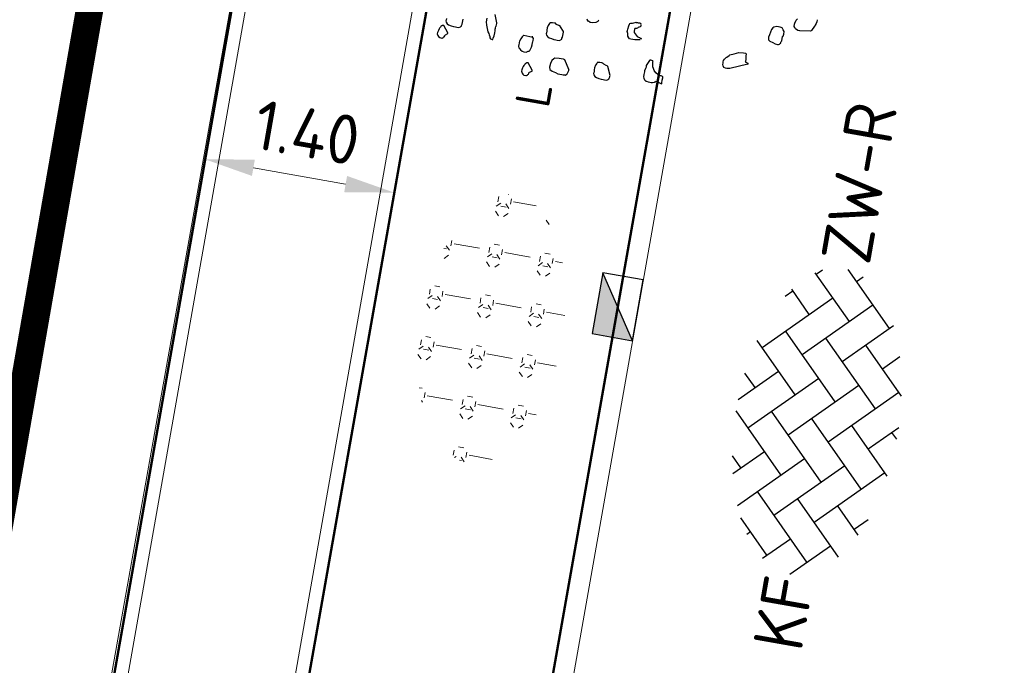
# Model space of a CAD drawing. Header units: metres. Extents: x 2514 to 227642, y 1683 to 852646.
# Tile 200 of 256: x 113824.1 to 113831.27, y 426347.92 to 426352.62. Entities that reach past the tile are written whole.
import ezdxf
from ezdxf.enums import TextEntityAlignment as Align
from ezdxf.lldxf.tags import DXFTag

# ---------------------------------------------------------------- set-up
doc = ezdxf.new("R2010")
doc.units = ezdxf.units.M
doc.linetypes.add('XX-CENTER', pattern=[8, 5, -1, 1, -1])
doc.layers.get('Defpoints').update_dxf_attribs({"color": 244, "lineweight": 35})
for name, color, linetype, lineweight in [('B-WE-KG-GRENS_PERCEEL-GV', 252, 'KG-PERCEEL', 18), ('N-WE-GR-BOOM-S', 94, 'Continuous', 25), ('N-WE-GR-HEESTER-S', 94, 'Continuous', 13), ('N-WE-KG-WERKGRENS-G', 7, 'XX-CENTER', 35), ('N-WE-RI-HWA_KOLK-S', 150, 'Continuous', 25), ('N-WE-VH-KANTOPSLUITING_ACHTERKANTBAND-G', 1, 'Continuous', 50), ('N-WE-VH-KANTOPSLUITING_OPSLUITBAND_100X200-G', 1, 'Continuous', 18), ('N-WE-VH-KANTOPSLUITING_TROTTOIRBAND_130 150-G', 2, 'Continuous', 13), ('N-WE-VH-M', 7, 'Continuous', 18), ('N-WE-VH-VERHARDING_BETONSTRAATSTEEN-S', 1, 'Continuous', 25)]:
    doc.layers.add(name, color=color, linetype=linetype, lineweight=lineweight)
doc.styles.add('NLCS-ISO', font='NLCS-ISO.ttf', dxfattribs={"height": 1.8})
doc.styles.add('NLCS-ISO-M200-T18', font='NLCS-ISO.ttf', dxfattribs={"height": 0.36})
doc.styles.get("Standard").update_dxf_attribs({"font": 'romans'})
tags = doc.linetypes.add('KG-PERCEEL', pattern='A,5.5,-2,["P",Standard,S=1.8,R=0,X=-0.5,Y=-0.9],-2,5.5,-2,[5,NLCS.SHX,S=0.75,R=0,X=0,Y=0],-2', length=19).pattern_tags.tags
tags[6] = DXFTag(74, 10)
doc.dimstyles.new('NLCS-M200-T18-PIJL_L2_H1', dxfattribs={"dimscale": 0.2, "dimtxt": 2.5, "dimasz": 1.8, "dimexe": 2, "dimexo": 2, "dimgap": 0.7, "dimtad": 1, "dimzin": 0, "dimdsep": 46, "dimtxsty": 'NLCS-ISO-M200-T18', "dimcen": 0, "dimdle": 2, "dimclrd": 256, "dimclre": 256, "dimclrt": 1, "dimadec": 1, "dimazin": 0, "dimtfac": 1, "dimtdec": 3, "dimtofl": 0, "dimtmove": 0, "dimatfit": 3, "dimfxl": 2, "dimfxlon": 1, "dimtfillclr": 256, "dimtolj": 1, "dimtzin": 0, "dimlwd": -1, "dimlwe": -1, "dimarcsym": 0})

# ---------------------------------------------------------------- blocks, each defined once
blk = doc.blocks.new('SVH-BSS_KEIFORMAAT_KEPER-SO')
at = {"ltscale": 0.1}
for p, q in [((-2.227386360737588, 0.7424621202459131), (-0.2128896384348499, 2.756958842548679)), ((-2.227386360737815, 2.227386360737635), (-1.846044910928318, 2.608727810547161)), ((0.2160084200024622, 2.753840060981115), (1.484924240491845, 1.484924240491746)), ((0.742462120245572, 2.227386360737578), (1.196639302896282, 2.681563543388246)), ((-2.477046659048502, 2.477046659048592), (-1.484924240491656, 1.484924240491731)), ((-0.7424621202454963, 2.227386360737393), (1.484924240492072, -2.321476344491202e-13)), ((0.7424621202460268, 0.7424621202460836), (2.445993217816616, 2.445993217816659)), ((2.227386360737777, 2.22738636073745), (4.454772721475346, -1.753042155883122e-13)), ((-5.197234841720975, 0.7424621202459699), (-4.025666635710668, 1.914030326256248)), ((-3.597206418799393, 2.112282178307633), (-1.484924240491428, -2.747801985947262e-13)), ((-5.197234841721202, -0.7424621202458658), (-2.969848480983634, 1.48492424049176)), ((-4.564991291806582, 1.595142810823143), (-4.454772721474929, 1.484924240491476)), ((-2.227386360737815, -0.7424621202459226), (-2.463584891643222e-13, 1.484924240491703)), ((0.7424621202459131, -0.7424621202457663), (2.969848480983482, 1.48492424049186)), ((3.7123106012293, 0.7424621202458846), (4.50164561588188, 1.531797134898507)), ((4.221158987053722, 1.718537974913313), (4.45477272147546, 1.484924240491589)), ((-5.336050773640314, 0.881278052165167), (-4.454772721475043, -7.582823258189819e-14)), ((-3.712310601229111, 0.7424621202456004), (-1.484924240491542, -1.484924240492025)), ((-0.7424621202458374, 0.7424621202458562), (1.484924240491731, -1.48492424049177)), ((2.227386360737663, 0.7424621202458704), (4.454772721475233, -1.484924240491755)), ((3.7123106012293, -0.7424621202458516), (5.246882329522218, 0.7921096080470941)), ((5.197234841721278, 0.7424621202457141), (5.392160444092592, 0.5475365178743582)), ((-4.812064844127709, -1.842216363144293), (-2.969848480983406, 3.785860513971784e-14)), ((-2.227386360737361, -2.227386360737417), (2.083888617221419e-13, 2.083888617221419e-13)), ((0.7424621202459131, -2.227386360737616), (2.969848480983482, 9.43689570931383e-15)), ((-5.734817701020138, -0.2048792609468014), (-4.454772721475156, -1.484924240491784)), ((3.712310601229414, -2.227386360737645), (5.574234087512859, -0.3654628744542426)), ((-3.712310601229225, -0.742462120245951), (-1.484924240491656, -2.969848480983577)), ((-0.74246212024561, -0.74246212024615), (1.484924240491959, -2.969848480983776)), ((2.227386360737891, -0.7424621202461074), (3.843627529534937, -2.358703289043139)), ((5.197234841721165, -0.7424621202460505), (5.40549668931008, -0.950723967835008)), ((-3.894231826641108, -2.40930758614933), (-2.969848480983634, -1.484924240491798)), ((-1.594092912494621, -3.079017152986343), (9.470202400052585e-14, -1.484924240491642)), ((1.364972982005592, -3.089799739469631), (2.969848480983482, -1.484924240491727)), ((-3.712310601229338, -2.227386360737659), (-3.270758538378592, -2.668938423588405)), ((-0.7424621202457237, -2.227386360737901), (0.2141389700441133, -3.18398745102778)), ((2.22738636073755, -2.227386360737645), (2.78091825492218, -2.780918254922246)), ((-0.2171522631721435, -3.18700074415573), (9.470202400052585e-14, -2.969848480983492))]:
    blk.add_line(p, q, dxfattribs=at)
at = {"style": 'NLCS-ISO'}
blk.add_attdef('FORMAAT', text='', height=1.8, dxfattribs=at).set_placement((-5.834817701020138, -0.2150483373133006), align=Align.MIDDLE_RIGHT)
blk.add_attdef('KLEUR', text='', height=1.8, dxfattribs=at).set_placement((5.824648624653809, -0.2150483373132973), align=Align.MIDDLE_LEFT)
at = {"style": 'NLCS-ISO', "flags": 1}
blk.add_attdef('FUNCTIE', text='', height=1.8, dxfattribs=at).set_placement((0.1159930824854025, -3.584775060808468), align=Align.MIDDLE_CENTER)
blk = doc.blocks.new('SGR-BOOM_11')
at = {"flags": 128}
for points in [[(3.541926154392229, -3.295559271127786), (3.541926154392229, -3.326235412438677), (3.535710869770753, -3.351103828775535), (3.529481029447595, -3.369764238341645), (3.529481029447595, -3.375979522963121), (3.517050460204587, -3.394632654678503), (3.487415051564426, -3.466763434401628), (3.481185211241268, -3.472985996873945), (3.474969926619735, -3.479201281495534), (3.474969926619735, -3.479201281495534), (3.318889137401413, -3.499928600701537), (3.31268840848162, -3.499928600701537), (3.288016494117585, -3.499928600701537), (3.250710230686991, -3.481275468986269), (3.238483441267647, -3.462622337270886), (3.226038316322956, -3.450184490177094), (3.226038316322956, -3.419093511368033), (3.226038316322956, -3.40085521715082), (3.238483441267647, -3.357326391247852), (3.256925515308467, -3.332450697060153)], [(0.2288737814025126, -3.86514571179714), (0.2411005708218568, -3.890014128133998), (0.259746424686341, -3.890014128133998), (0.2846221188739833, -3.902451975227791), (0.3217246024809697, -3.902451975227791), (0.3712722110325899, -3.890014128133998), (0.3959295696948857, -3.871360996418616), (0.4021448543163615, -3.846492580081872)], [(1.046147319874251, -4.032208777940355), (0.9719423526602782, -4.044646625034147), (0.9408513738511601, -4.044646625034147), (0.9099641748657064, -4.044646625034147), (0.8913183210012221, -4.044646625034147), (0.8790915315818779, -4.032208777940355), (0.8604311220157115, -4.007747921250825), (0.8542158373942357, -3.970441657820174), (0.841770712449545, -3.945565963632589), (0.841770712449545, -3.926912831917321), (0.841770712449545, -3.908674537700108), (0.8480005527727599, -3.858923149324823), (0.8542158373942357, -3.834054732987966), (0.8604311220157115, -3.821616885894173), (0.8728616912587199, -3.815401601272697), (0.8975336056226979, -3.80959387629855), (0.9161794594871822, -3.803378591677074), (0.928624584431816, -3.797163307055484), (0.9348398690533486, -3.797163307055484), (0.9408513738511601, -3.790940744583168), (0.9470666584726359, -3.790940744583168), (0.9532964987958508, -3.790940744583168), (0.9595117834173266, -3.790940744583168), (0.9657270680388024, -3.790940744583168), (0.9781576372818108, -3.790940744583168), (0.9843874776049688, -3.790940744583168), (0.9903844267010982, -3.790940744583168), (0.996614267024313, -3.790940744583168), (1.009044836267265, -3.790940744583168), (1.015260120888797, -3.797163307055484), (1.015260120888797, -3.803378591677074), (1.021475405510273, -3.815401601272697), (1.021475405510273, -3.821616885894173), (1.021475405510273, -3.834054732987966), (1.015260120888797, -3.846492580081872), (1.002829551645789, -3.852707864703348), (0.996614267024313, -3.852707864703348), (0.9903844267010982, -3.858923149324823), (0.9781576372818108, -3.871360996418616), (0.9657270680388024, -3.877583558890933), (0.9532964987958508, -3.877583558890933), (0.9408513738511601, -3.883798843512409), (0.9408513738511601, -3.890014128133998), (0.9408513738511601, -3.896236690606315), (0.9408513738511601, -3.908674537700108), (0.9408513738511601, -3.914889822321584), (0.9408513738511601, -3.920697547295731), (0.9408513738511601, -3.939350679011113), (0.9595117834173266, -3.958003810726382), (0.9781576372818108, -3.976656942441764), (0.996614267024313, -3.989094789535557), (1.015260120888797, -3.995310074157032), (1.033920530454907, -4.001532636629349), (1.046147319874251, -4.007747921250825), (1.052362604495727, -4.007747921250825), (1.058592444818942, -4.007747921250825), (1.058592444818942, -4.013970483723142), (1.058592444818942, -4.019770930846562)], [(-1.207948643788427, -4.106828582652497), (-1.207948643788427, -4.162373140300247), (-1.195503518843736, -4.205901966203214), (-1.176857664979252, -4.255231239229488), (-1.158415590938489, -4.298760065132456), (-1.139755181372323, -4.323220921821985), (-1.13353989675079, -4.341874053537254), (-1.121094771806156, -4.360527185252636), (-1.115097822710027, -4.379180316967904), (-1.102652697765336, -4.391618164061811), (-1.077777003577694, -4.397833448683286), (-1.071561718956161, -4.397833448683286), (-1.06555021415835, -4.379180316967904), (-1.059334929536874, -4.341874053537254), (-1.059334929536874, -4.298760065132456), (-1.059334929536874, -4.267669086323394), (-1.059334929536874, -4.242800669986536), (-1.059334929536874, -4.230362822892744), (-1.059334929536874, -4.224140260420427), (-1.059334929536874, -4.205901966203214), (-1.053119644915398, -4.199686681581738), (-1.053119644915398, -4.156157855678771), (-1.053119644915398, -4.149935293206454), (-1.053119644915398, -4.149935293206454), (-1.09643741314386, -4.032208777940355)], [(2.653751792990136, -4.108073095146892), (2.408546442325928, -4.217924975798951), (2.3776737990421, -4.224140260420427), (2.365228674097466, -4.224140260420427), (2.346582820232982, -4.224140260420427), (2.321910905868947, -4.217924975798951), (2.303250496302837, -4.193464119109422), (2.297049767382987, -4.174810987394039), (2.297049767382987, -4.156157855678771), (2.297049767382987, -4.137504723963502), (2.297049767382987, -4.118844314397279), (2.309480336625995, -4.094390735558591), (2.328140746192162, -4.069515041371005), (2.334341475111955, -4.063299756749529), (2.365228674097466, -4.032208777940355), (2.371458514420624, -4.019770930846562), (2.43342213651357, -3.995310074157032), (2.495196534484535, -3.964219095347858), (2.563389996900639, -3.958003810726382), (2.59427719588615, -3.958003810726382), (2.606707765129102, -3.964219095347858), (2.606707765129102, -4.001532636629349), (2.612923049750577, -4.044646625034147), (2.612923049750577, -4.075737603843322), (2.612923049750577, -4.081952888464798), (2.653751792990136, -4.0956352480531), (2.653751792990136, -4.101850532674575), (2.653751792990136, -4.108073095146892), (2.653751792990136, -4.114288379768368)], [(-1.789972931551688, -4.21211725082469), (-1.789972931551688, -4.236578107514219), (-1.789972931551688, -4.249015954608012), (-1.783757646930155, -4.267669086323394), (-1.765301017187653, -4.286322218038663), (-1.740439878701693, -4.298760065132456), (-1.703322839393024, -4.304982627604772), (-1.666234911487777, -4.311197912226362), (-1.635143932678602, -4.311197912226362), (-1.6166873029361, -4.311197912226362), (-1.585596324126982, -4.311197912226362), (-1.567154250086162, -4.298760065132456), (-1.560938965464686, -4.29254478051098), (-1.554709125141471, -4.286322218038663), (-1.554709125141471, -4.273891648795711), (-1.548493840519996, -4.255231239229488), (-1.548493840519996, -4.181026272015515)], [(-0.501982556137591, -4.267669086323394), (-0.6319358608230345, -4.261453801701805), (-0.6381511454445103, -4.261453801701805), (-0.6443664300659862, -4.267669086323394), (-0.6568115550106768, -4.286322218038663), (-0.6690383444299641, -4.316998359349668), (-0.6814834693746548, -4.35431190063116), (-0.6814834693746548, -4.372965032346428), (-0.6814834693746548, -4.385402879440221), (-0.6814834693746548, -4.404056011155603), (-0.6814834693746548, -4.428516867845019), (-0.6752536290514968, -4.453385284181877), (-0.6568115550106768, -4.46582313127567), (-0.6443664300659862, -4.478260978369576), (-0.6195052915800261, -4.490698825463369), (-0.5948333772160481, -4.496914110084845), (-0.5577308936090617, -4.496914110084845), (-0.5328551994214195, -4.478260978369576), (-0.520424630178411, -4.472038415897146), (-0.5081978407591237, -4.459607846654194), (-0.495752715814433, -4.410271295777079), (-0.4895374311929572, -4.372965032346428), (-0.4895374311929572, -4.341874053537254), (-0.4895374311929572, -4.329436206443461), (-0.4895374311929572, -4.311197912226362), (-0.4895374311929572, -4.280106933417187), (-0.501982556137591, -4.267669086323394), (-0.5081978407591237, -4.249015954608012)], [(1.380681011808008, -4.595987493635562), (1.374465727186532, -4.595987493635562), (1.380681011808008, -4.58355692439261), (1.467331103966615, -4.608425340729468), (1.467331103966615, -4.602210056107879), (1.467331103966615, -4.58355692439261), (1.467331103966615, -4.564896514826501), (1.467331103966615, -4.552465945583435), (1.467331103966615, -4.521374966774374), (1.467331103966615, -4.50312939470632), (1.461115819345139, -4.50312939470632), (1.442455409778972, -4.496914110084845), (1.42399878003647, -4.496914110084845), (1.411568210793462, -4.496914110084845), (1.386910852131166, -4.484476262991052), (1.355819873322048, -4.46582313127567), (1.324932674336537, -4.434732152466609), (1.312502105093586, -4.410271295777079), (1.300056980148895, -4.385402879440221), (1.293841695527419, -4.35431190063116), (1.287830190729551, -4.329436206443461), (1.287830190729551, -4.316998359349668), (1.287830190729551, -4.304982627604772), (1.281614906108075, -4.304982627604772), (1.281614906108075, -4.298760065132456), (1.250523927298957, -4.298760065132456), (1.238078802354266, -4.298760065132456), (1.232067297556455, -4.304982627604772), (1.213421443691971, -4.35431190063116), (1.20097631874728, -4.385402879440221), (1.20097631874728, -4.410271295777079), (1.194761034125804, -4.428516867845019), (1.188545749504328, -4.46582313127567), (1.188545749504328, -4.478260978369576), (1.188545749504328, -4.521374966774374), (1.188545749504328, -4.552465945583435), (1.194761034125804, -4.571119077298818), (1.213421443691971, -4.595987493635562), (1.232067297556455, -4.608425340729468), (1.244294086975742, -4.608425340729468), (1.269169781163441, -4.614647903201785), (1.293841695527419, -4.614647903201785), (1.312502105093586, -4.614647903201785), (1.318702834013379, -4.614647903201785), (1.331147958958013, -4.614647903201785), (1.355819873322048, -4.602210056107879), (1.362035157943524, -4.602210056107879), (1.362035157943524, -4.595987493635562), (1.374465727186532, -4.595987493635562)], [(0.09870214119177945, -4.63910148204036), (0.01828188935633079, -4.509351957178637), (-0.006593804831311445, -4.50312939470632), (-0.03748100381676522, -4.50312939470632), (-0.06836820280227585, -4.50312939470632), (-0.1303318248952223, -4.509351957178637), (-0.1427769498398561, -4.521374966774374), (-0.1674343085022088, -4.552465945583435), (-0.1798648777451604, -4.595987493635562), (-0.1860947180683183, -4.651539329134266), (-0.1736641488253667, -4.682630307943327), (-0.1365471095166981, -4.70128343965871), (-0.0870140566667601, -4.713721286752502), (-0.04991157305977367, -4.725744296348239), (0.01206660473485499, -4.725744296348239), (0.03071245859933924, -4.725744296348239), (0.04915453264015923, -4.725744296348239), (0.06159965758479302, -4.725744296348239), (0.08024551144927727, -4.707506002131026), (0.08627157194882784, -4.70128343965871), (0.09870214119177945, -4.651539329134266), (0.09870214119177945, -4.63910148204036), (0.1049174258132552, -4.63910148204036)]]:
    blk.add_lwpolyline(points, dxfattribs=at)
for points in [[(3.095255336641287, -3.619321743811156), (3.095255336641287, -3.588230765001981), (3.095255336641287, -3.550917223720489), (3.076594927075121, -3.526463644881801), (3.058152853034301, -3.501587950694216), (3.027061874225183, -3.49537266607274), (2.977514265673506, -3.49537266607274), (2.934196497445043, -3.514025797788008), (2.921765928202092, -3.526463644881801), (2.909524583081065, -3.550917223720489), (2.890878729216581, -3.631752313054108), (2.884663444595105, -3.66865101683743), (2.884663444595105, -3.674866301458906), (2.890878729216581, -3.70595728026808), (2.915550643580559, -3.72461768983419), (2.959072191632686, -3.737048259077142), (2.996174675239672, -3.749486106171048), (3.033277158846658, -3.749486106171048), (3.039492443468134, -3.749486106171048), (3.04570772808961, -3.749486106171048), (3.058152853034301, -3.743270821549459), (3.070379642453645, -3.730832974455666), (3.076594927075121, -3.72461768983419), (3.076594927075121, -3.718395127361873), (3.076594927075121, -3.712179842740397), (3.076594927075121, -3.699741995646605), (3.082810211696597, -3.693526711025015), (3.082810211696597, -3.687304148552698), (3.082810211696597, -3.625537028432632), (3.089025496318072, -3.619321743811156), (3.095255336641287, -3.619321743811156)], [(-0.07458348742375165, -4.106828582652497), (-0.1303318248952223, -4.044646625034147), (-0.1303318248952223, -4.03842406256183), (-0.1552075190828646, -4.032208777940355), (-0.192310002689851, -4.019770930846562), (-0.2109558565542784, -4.007747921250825), (-0.2171856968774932, -4.007747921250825), (-0.2231972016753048, -4.007747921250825), (-0.2542881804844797, -4.007747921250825), (-0.2851608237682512, -4.013970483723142), (-0.2913906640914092, -4.013970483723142), (-0.2913906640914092, -4.019770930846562), (-0.2976059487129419, -4.025986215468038), (-0.3100365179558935, -4.057077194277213), (-0.3162518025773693, -4.094390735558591), (-0.3162518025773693, -4.125066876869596), (-0.3162518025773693, -4.143720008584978), (-0.3162518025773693, -4.168595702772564), (-0.3162518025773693, -4.181026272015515), (-0.3100365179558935, -4.199686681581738), (-0.2913906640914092, -4.217924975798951), (-0.2667187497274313, -4.230362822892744), (-0.2294124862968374, -4.236578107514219), (-0.192310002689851, -4.242800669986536), (-0.1614228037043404, -4.242800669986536), (-0.1427769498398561, -4.242800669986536), (-0.1118897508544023, -4.242800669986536), (-0.0932293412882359, -4.230362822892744), (-0.0870140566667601, -4.224140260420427), (-0.08079877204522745, -4.217924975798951), (-0.08079877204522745, -4.205901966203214), (-0.07458348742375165, -4.187248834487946), (-0.07458348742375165, -4.113043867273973), (-0.07458348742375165, -4.106828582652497)], [(-1.730483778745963, -4.414004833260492), (-1.806551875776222, -4.319487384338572), (-1.812767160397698, -4.319487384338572), (-1.818778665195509, -4.319487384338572), (-1.8312237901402, -4.325709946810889), (-1.837439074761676, -4.331925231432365), (-1.849869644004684, -4.344363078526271), (-1.849869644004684, -4.350578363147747), (-1.862314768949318, -4.368816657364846), (-1.868326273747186, -4.381254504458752), (-1.874541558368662, -4.406130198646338), (-1.880756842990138, -4.437221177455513), (-1.880756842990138, -4.455459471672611), (-1.868326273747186, -4.480335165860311), (-1.856099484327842, -4.492765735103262), (-1.837439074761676, -4.505203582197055), (-1.806551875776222, -4.505203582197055), (-1.800336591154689, -4.505203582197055), (-1.781676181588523, -4.492765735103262), (-1.781676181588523, -4.486550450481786), (-1.775460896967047, -4.480335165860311), (-1.769245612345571, -4.467897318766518), (-1.769245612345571, -4.461674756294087), (-1.76323410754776, -4.449651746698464), (-1.730483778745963, -4.426442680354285), (-1.730483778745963, -4.420220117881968), (-1.730483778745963, -4.414004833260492)], [(0.7056021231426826, -4.620448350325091), (0.6498392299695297, -4.496914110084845), (0.6498392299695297, -4.490698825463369), (0.6251818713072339, -4.484476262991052), (0.587861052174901, -4.472038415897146), (0.569418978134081, -4.459607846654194), (0.5632036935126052, -4.459607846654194), (0.5569738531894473, -4.459607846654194), (0.5261012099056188, -4.459607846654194), (0.4950102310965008, -4.46582313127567), (0.488794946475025, -4.46582313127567), (0.488794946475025, -4.472038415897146), (0.4827834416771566, -4.478260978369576), (0.4703383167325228, -4.509351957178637), (0.4641230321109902, -4.546243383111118), (0.4641230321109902, -4.577334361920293), (0.4641230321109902, -4.595987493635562), (0.4641230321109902, -4.620448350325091), (0.4641230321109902, -4.632886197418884), (0.4703383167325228, -4.651539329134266), (0.488794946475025, -4.670192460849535), (0.513656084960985, -4.682630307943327), (0.5507731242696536, -4.688845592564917), (0.587861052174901, -4.695068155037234), (0.6189520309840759, -4.695068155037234), (0.6374086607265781, -4.695068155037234), (0.6684996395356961, -4.695068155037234), (0.6869417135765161, -4.682630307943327), (0.6931569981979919, -4.676415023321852), (0.6993868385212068, -4.670192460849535), (0.6993868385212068, -4.657754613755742), (0.7056021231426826, -4.63910148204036), (0.7056021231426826, -4.626663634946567), (0.7056021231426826, -4.620448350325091)], [(-0.4267295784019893, -4.739011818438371), (-0.5027976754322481, -4.644079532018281), (-0.5090275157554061, -4.644079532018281), (-0.5152428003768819, -4.644079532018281), (-0.5276733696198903, -4.650294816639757), (-0.5338886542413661, -4.656517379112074), (-0.5461299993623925, -4.668947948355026), (-0.5461299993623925, -4.675170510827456), (-0.5585605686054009, -4.693823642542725), (-0.5647758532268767, -4.706261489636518), (-0.5710056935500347, -4.731129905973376), (-0.5772209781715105, -4.761806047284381), (-0.5772209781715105, -4.78046645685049), (-0.5647758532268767, -4.805334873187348), (-0.5523452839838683, -4.817772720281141), (-0.5338886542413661, -4.830210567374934), (-0.5027976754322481, -4.830210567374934), (-0.4965823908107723, -4.830210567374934), (-0.4781403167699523, -4.817772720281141), (-0.4781403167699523, -4.811557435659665), (-0.4719250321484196, -4.805334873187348), (-0.4657097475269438, -4.792897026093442), (-0.4657097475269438, -4.786681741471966), (-0.4594799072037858, -4.774243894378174), (-0.4267295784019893, -4.751442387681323), (-0.4267295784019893, -4.745227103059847), (-0.4267295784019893, -4.739011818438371)]]:
    blk.add_lwpolyline(points, close=True, dxfattribs=at)
blk = doc.blocks.new('SGR-HEESTERS-SO')
at = {"ltscale": 0.1}
h = blk.add_hatch(dxfattribs=at)
h.set_pattern_fill('GR-HEESTERS', color=256, scale=0.1, style=0, pattern_type=2)
h.set_pattern_definition([(0, (-2.018678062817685, -1.134114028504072), (0, 0.75), [0.07663900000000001, -0.6733610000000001]), (45, (-1.942038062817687, -1.134114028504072), (4.440892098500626e-17, 0.7499998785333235), [0.078192, -0.9824680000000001]), (90, (-1.886748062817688, -1.078824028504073), (-0.75, 4.592425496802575e-17), [0.07663900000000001, -0.6733610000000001]), (135, (-1.886748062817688, -1.002184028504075), (-0.7499998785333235, 4.440892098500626e-17), [0.078192, -0.9824680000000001]), (180, (-1.942038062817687, -0.9468940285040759), (-9.184850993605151e-17, -0.75), [0.07663900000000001, -0.6733610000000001]), (225, (-2.018678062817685, -0.9468940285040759), (-1.332267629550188e-16, -0.7499998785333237), [0.078192, -0.9824680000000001]), (270, (-2.073968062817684, -1.002184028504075), (0.75, -1.377727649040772e-16), [0.07663900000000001, -0.6733610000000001]), (315, (-2.073968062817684, -1.078824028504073), (0.7499998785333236, -1.776356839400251e-16), [0.078192, -0.9824680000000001]), (90, (-1.980358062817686, -1.227004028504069), (-0.75, 4.592425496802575e-17), [0.3744400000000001, -0.37546])])
edge = h.paths.add_edge_path()
edge.add_ellipse((0, 0), major_axis=(1.980358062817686, 0), ratio=0.5254120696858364, start_angle=0, end_angle=360, ccw=False)
at = {"ltscale": 0.1, "style": 'NLCS-ISO'}
blk.add_attdef('TYPE', text='', height=0.5, dxfattribs=at).set_placement((3.470943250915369, -0.01606055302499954), align=Align.MIDDLE_CENTER)
blk = doc.blocks.new('*D657')
at = {"layer": 'Defpoints', "color": 0, "transparency": 16777216}
for p in [(113827.0056060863, 426352.3786005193), (113826.8265825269, 426351.3619002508), (113824.2148130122, 426344.61969012)]:
    blk.add_point(p, dxfattribs=at)
at = {"layer": 'N-WE-VH-M', "transparency": 16777216}
for p, q in [((113825.375476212, 426351.2112615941), (113825.5142082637, 426351.999140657)), ((113826.8959485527, 426351.7558397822), (113826.7572165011, 426350.9679607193)), ((113825.7993878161, 426351.5427717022), (113826.4720369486, 426351.424329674))]:
    blk.add_line(p, q, dxfattribs=at)
for points in [[(113825.80979272, 426351.601862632), (113825.7889829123, 426351.4836807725), (113825.4448422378, 426351.6052011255)], [(113826.4824418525, 426351.4834206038), (113826.4616320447, 426351.3652387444), (113826.8265825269, 426351.3619002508)]]:
    blk.add_solid(points, dxfattribs=at)
at = {"layer": 'N-WE-VH-M', "color": 1, "transparency": 16777216, "insert": (113826.191205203, 426351.7987023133), "char_height": 0.36, "attachment_point": 5, "rotation": 350.01356215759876, "style": 'NLCS-ISO-M200-T18'}
blk.add_mtext('\\A1;1.40', dxfattribs=at)
blk = doc.blocks.new('*D664')
at = {"layer": 'Defpoints', "color": 0, "transparency": 16777216}
for p in [(113837.2749445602, 426350.439856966), (113831.4258447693, 426317.2219869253), (113827.6202685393, 426316.1560786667)]:
    blk.add_point(p, dxfattribs=at)
at = {"layer": 'N-WE-VH-M', "transparency": 16777216}
for p, q in [((113827.8473907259, 426317.4459378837), (113827.9861227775, 426318.2338169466)), ((113828.27130233, 426317.7774479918), (113831.0712991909, 426317.2844163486)), ((113831.4952107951, 426317.6159264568), (113831.3564787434, 426316.8280473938))]:
    blk.add_line(p, q, dxfattribs=at)
for points in [[(113828.2817072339, 426317.8365389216), (113828.2608974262, 426317.7183570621), (113827.9167567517, 426317.8398774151)], [(113831.0817040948, 426317.3435072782), (113831.0608942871, 426317.2253254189), (113831.4258447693, 426317.2219869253)]]:
    blk.add_solid(points, dxfattribs=at)
at = {"layer": 'N-WE-VH-M', "color": 1, "transparency": 16777216, "insert": (113829.7267935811, 426317.8460837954), "char_height": 0.36, "attachment_point": 5, "rotation": 350.01356215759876, "style": 'NLCS-ISO-M200-T18'}
blk.add_mtext('\\A1;3.56', dxfattribs=at)
blk = doc.blocks.new('N-SRI-KOLK_TROTTOIR-SO')
blk.add_hatch(color=256).paths.add_polyline_path([(1.125000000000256, 1.499999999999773), (-1.124999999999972, 1.499999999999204), (-1.124999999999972, 5.684341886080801e-13)])
blk.add_line((-1.124999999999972, 0), (1.124999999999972, 1.499999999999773))
at = {"flags": 128}
blk.add_lwpolyline([(-1.124999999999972, 0), (1.124999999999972, 0), (1.124999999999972, 1.499999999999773), (-1.124999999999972, 1.499999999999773)], close=True, dxfattribs=at)

msp = doc.modelspace()

# ---------------------------------------------------------------- linework, layer by layer
at = {"layer": 'B-WE-KG-GRENS_PERCEEL-GV', "ltscale": 0.2}
msp.add_lwpolyline([(113819.2770000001, 426340.9470000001), (113823.4010000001, 426340.2150000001), (113826.6970000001, 426358.6860000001), (113823.8610000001, 426362.5920000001), (113823.0860000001, 426362.7270000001)], dxfattribs=at)
at = {"layer": 'N-WE-KG-WERKGRENS-G', "ltscale": 0.5, "const_width": 0.2, "flags": 128}
msp.add_lwpolyline([(113769.2433135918, 426371.3626228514), (113822.2165960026, 426362.1249651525), (113825.4333542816, 426357.4231640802), (113818.6387605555, 426318.6453384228), (113777.2584894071, 426325.4945590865), (113776.5684657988, 426321.3257104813), (113771.3560194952, 426322.1358081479), (113770.81281184, 426317.9953198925), (113789.4729923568, 426314.7592495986), (113787.6637104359, 426304.3501223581), (113786.1985428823, 426304.5778469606), (113784.1871529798, 426292.5626432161), (113782.241229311, 426292.8883980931), (113780.1453966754, 426281.17160305), (113758.7673172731, 426284.8719370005), (113758.2483481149, 426281.8736768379), (113739.2359885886, 426285.1645280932), (113737.6570732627, 426287.6010270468), (113767.6991890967, 426369.2982580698)], close=True, dxfattribs=at)
at = {"layer": 'N-WE-VH-KANTOPSLUITING_ACHTERKANTBAND-G', "ltscale": 0.2}
for p, q in [((113828.1856804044, 426359.0659657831), (113824.8493313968, 426340.1592036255)), ((113829.9265550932, 426358.8610318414), (113822.8488950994, 426318.7655205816)), ((113819.3754141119, 426317.1952918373), (113826.697, 426358.686))]:
    msp.add_line(p, q, dxfattribs=at)
at = {"layer": 'N-WE-VH-KANTOPSLUITING_OPSLUITBAND_100X200-G', "ltscale": 0.2}
for p, q in [((113828.1045733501, 426359.1817857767), (113824.7334750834, 426340.0781029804)), ((113819.4565211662, 426317.0794718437), (113826.802853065, 426358.7104132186))]:
    msp.add_line(p, q, dxfattribs=at)
at = {"layer": 'N-WE-VH-KANTOPSLUITING_TROTTOIRBAND_130 150-G', "ltscale": 0.2}
msp.add_line((113830.0742713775, 426358.8349569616), (113822.9966113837, 426318.7394457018), dxfattribs=at)

# ---------------------------------------------------------------- block references
at = {"layer": 'N-WE-GR-BOOM-S', "ltscale": 0.2, "xscale": 0.5, "yscale": 0.5, "rotation": 350.0500476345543}
msp.add_blockref('SGR-BOOM_11', (113828.4516940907, 426354.5511591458), dxfattribs=at)
at = {"layer": 'N-WE-GR-HEESTER-S', "xscale": 0.5, "yscale": 0.5, "zscale": 0.5, "rotation": 80.01356215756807}
msp.add_blockref('SGR-HEESTERS-SO', (113827.5352110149, 426350.3694340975), dxfattribs=at).add_auto_attribs({'TYPE': 'L'})
at = {"layer": 'N-WE-RI-HWA_KOLK-S', "ltscale": 0.2, "xscale": 0.2, "yscale": 0.2, "zscale": 0.2, "rotation": 79.98927415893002}
msp.add_blockref('N-SRI-KOLK_TROTTOIR-SO', (113828.6030108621, 426350.5039558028), dxfattribs=at)
at = {"layer": 'N-WE-VH-VERHARDING_BETONSTRAATSTEEN-S', "xscale": 0.2, "yscale": 0.2, "zscale": 0.2, "rotation": 80.01356215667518}
msp.add_blockref('SVH-BSS_KEIFORMAAT_KEPER-SO', (113829.8698270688, 426349.7172884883), dxfattribs=at).add_auto_attribs({'FORMAAT': 'KF', 'KLEUR': 'ZW-R'})

# ---------------------------------------------------------------- dimensions: what is measured, and where the dimension line sits
at = {"layer": 'N-WE-VH-M'}
for base, p1, p2, picture, middle in [((113826.8265825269, 426351.3619002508), (113824.2148130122, 426344.61969012), (113827.0056060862, 426352.3786005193), '*D657', (113826.191205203, 426351.7987023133)), ((113831.4258447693, 426317.2219869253), (113827.6202685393, 426316.1560786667), (113837.2749445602, 426350.4398569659), '*D664', (113829.7267935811, 426317.8460837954))]:
    dim = msp.add_linear_dim(base=base, p1=p1, p2=p2, angle=350.0135621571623, dimstyle='NLCS-M200-T18-PIJL_L2_H1', override={"dimclrt": 1}, dxfattribs=at)
    dim.commit()
    dim.dimension.update_dxf_attribs({"geometry": picture, "text_midpoint": middle})

doc.saveas('drawing.dxf')
